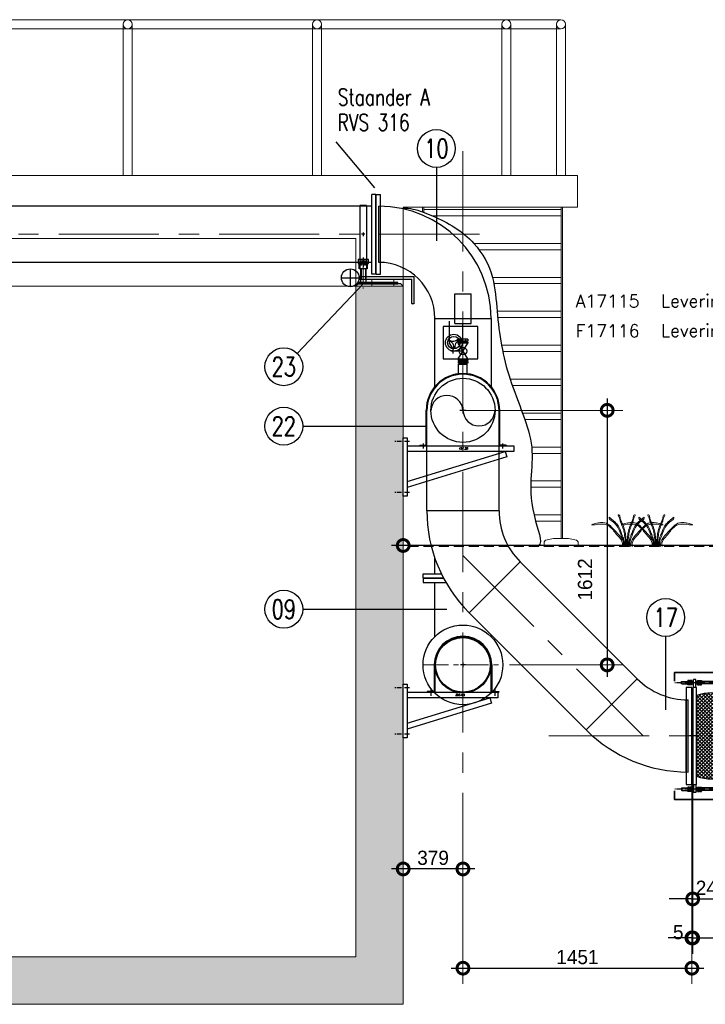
# Model space of a CAD drawing. Extents: x 1015120 to 1074570, y -977288 to -932471.
# Tile 21 of 26: x 1049862 to 1054206, y -945885 to -939648. Entities that reach past the tile are written whole.
import ezdxf
from ezdxf.enums import TextEntityAlignment as Align

# ---------------------------------------------------------------- set-up
doc = ezdxf.new("R2010")
doc.units = 0
for name, pattern in [('B0201', [50, 31.25, -6.25, 6.25, -6.25]), ('CENTER', [50.8, 31.75, -6.35, 6.35, -6.35]), ('HIDDEN', [9.525, 6.35, -3.175]), ('HIDDEN2', [4.7625, 3.175, -1.5875])]:
    doc.linetypes.add(name, pattern=pattern)
doc.layers.get('0').update_dxf_attribs({"linetype": 'CONTINUOUS'})
doc.layers.get('Defpoints').update_dxf_attribs({"linetype": 'CONTINUOUS'})
doc.layers.add('25', color=2, linetype='CONTINUOUS', lineweight=9)
doc.layers.add('ME-035', color=6, linetype='CONTINUOUS', lineweight=35)
for name, color, linetype in [('Beluchtingstank', 253, 'CONTINUOUS'), ('BOUWKUNDIG', 1, 'CONTINUOUS'), ('INSTALLATIE', 6, 'CONTINUOUS'), ('MAAT', 10, 'CONTINUOUS'), ('ONDERSTEUNINGEN 219', 7, 'CONTINUOUS'), ('TEKST', 4, 'CONTINUOUS')]:
    doc.layers.add(name, color=color, linetype=linetype)
doc.layers.add('MONTAGE', color=8, linetype='CONTINUOUS', plot=False)
doc.styles.add('MEM04', font='simplex.shx', dxfattribs={"width": 0.75})
doc.styles.get("Standard").update_dxf_attribs({"font": 'simplex.shx'})
doc.styles.add('TAUW-ISOCP', font='tcb_isocp.shx')
doc.dimstyles.new('tzu18-dot_^100', dxfattribs={"dimscale": 100, "dimtxt": 1.8, "dimasz": 3, "dimexe": 2, "dimexo": 0, "dimgap": 0.5, "dimtad": 1, "dimzin": 0, "dimdsep": 46, "dimtxsty": 'TAUW-ISOCP', "dimblk": 'DOTSMALL', "dimcen": 2, "dimdle": 1.5, "dimclre": 8, "dimazin": 0, "dimtp": 1, "dimtm": 1, "dimtfac": 1, "dimtix": 1, "dimtmove": 1, "dimatfit": 3, "dimldrblk": 'DOTSMALL', "dimfxl": 1, "dimtvp": 0.5, "dimtolj": 1, "dimtzin": 0, "dimlwd": -1, "dimlwe": 5, "dimarcsym": 0})

# ---------------------------------------------------------------- blocks, each defined once
blk = doc.blocks.new('LB350')
at = {"layer": 'INSTALLATIE'}
for p, q in [((0, -177.8), (0, 177.8)), ((355.2, -533), (710.8, -533))]:
    blk.add_line(p, q, dxfattribs=at)
for radius in [710.8, 355.2]:
    blk.add_arc((0, -533), radius, 0, 90, dxfattribs=at)
blk = doc.blocks.new('LF350 vooraanzicht')
at = {"layer": 'INSTALLATIE'}
for radius in [252.5, 177.8, 173]:
    blk.add_circle((0, 0), radius, dxfattribs=at)
blk = doc.blocks.new('LB450 half')
for p, q in [((-39.2, 646.6), (-362.5, 323.3)), ((-228.6, 0), (228.6, 0))]:
    blk.add_line(p, q)
for radius in [914.4, 457.2]:
    blk.add_arc((-685.8, 0), radius, 0, 45)
blk = doc.blocks.new('compensator dn 450')
at = {"layer": 'INSTALLATIE'}
h = blk.add_hatch(dxfattribs=at)
h.set_pattern_fill('ANSI37', color=256, scale=5, style=0)
h.set_pattern_definition([(45, (-93920.204, -30131.245), (-11.2253202, 11.2253202), []), (135, (-93920.204, -30131.245), (-11.2253202, -11.2253202), [])])
h.paths.add_polyline_path([(-30, 255.5, 0.17976), (-220, 255.5), (-220, -255.5, 0.17976), (-30, -255.5)])
for p, q in [((-220, 307.5), (-245, 307.5)), ((-245, 307.5), (-245, -307.5)), ((-220, -307.5), (-220, 307.5)), ((-30, 307.5), (-5, 307.5)), ((-30, -307.5), (-30, 307.5)), ((-5, 307.5), (-5, -307.5)), ((-245, -228.6), (-245, 228.6)), ((-5, -228.6), (-5, 228.6)), ((-245, -307.5), (-220, -307.5)), ((-5, -307.5), (-30, -307.5))]:
    blk.add_line(p, q)
at = {"layer": 'INSTALLATIE', "color": 8, "linetype": 'CENTER'}
for p, q in [((90.7, 337.4), (-357.7, 337.4)), ((90.7, -337.4), (-357.7, -337.4))]:
    blk.add_line(p, q, dxfattribs=at)
at = {"layer": 'INSTALLATIE'}
for p, q in [((-315.7, 344.3), (-313.7, 345.4)), ((-315.7, 330.5), (-315.7, 344.3)), ((-313.7, 329.4), (-315.7, 330.5)), ((-313.7, 345.4), (-276, 345.4)), ((-313.7, 329.4), (-276, 329.4)), ((-274.8, 351.3), (-276, 348.9)), ((-274.8, 323.6), (-276, 325.9)), ((-264.2, 351.3), (-263, 348.9)), ((-264.2, 323.6), (-263, 325.9)), ((-261.8, 351.3), (-263, 348.9)), ((-261.8, 323.6), (-263, 325.9)), ((-251.2, 351.3), (-250, 348.9)), ((-251.2, 323.6), (-250, 325.9)), ((-250, 345.4), (-240, 345.4)), ((-250, 329.4), (-240, 329.4)), ((-225, 357.5), (-240, 357.5)), ((-240, 307.5), (-240, 357.5)), ((-225, 307.5), (-225, 357.5)), ((-215, 345.4), (-225, 345.4)), ((-215, 329.4), (-225, 329.4)), ((-213.8, 351.3), (-215, 348.9)), ((-213.8, 323.6), (-215, 325.9)), ((-203.2, 351.3), (-202, 348.9)), ((-203.2, 323.6), (-202, 325.9)), ((-200.8, 351.3), (-202, 348.9)), ((-200.8, 323.6), (-202, 325.9)), ((-190.2, 351.3), (-189, 348.9)), ((-190.2, 323.6), (-189, 325.9)), ((-54, 345.4), (-189, 345.4)), ((-54, 329.4), (-189, 329.4)), ((-52.8, 351.3), (-54, 348.9)), ((-52.8, 323.6), (-54, 325.9)), ((-42.2, 351.3), (-41, 348.9)), ((-42.2, 323.6), (-41, 325.9)), ((-39.8, 351.3), (-41, 348.9)), ((-39.8, 323.6), (-41, 325.9)), ((-29.2, 351.3), (-28, 348.9)), ((-29.2, 323.6), (-28, 325.9)), ((-25, 357.5), (-10, 357.5)), ((-25, 307.5), (-25, 357.5)), ((-25, 322.4), (-25, 352.4)), ((-10, 307.5), (-10, 357.5)), ((-10, 322.4), (-10, 352.4)), ((-5.8, 351.3), (-7, 348.9)), ((-5.8, 323.6), (-7, 325.9)), ((4.8, 351.3), (6, 348.9)), ((4.8, 323.6), (6, 325.9)), ((7.2, 351.3), (6, 348.9)), ((7.2, 323.6), (6, 325.9)), ((17.8, 351.3), (19, 348.9)), ((17.8, 323.6), (19, 325.9)), ((63.7, 345.4), (19, 345.4)), ((63.7, 329.4), (19, 329.4)), ((65.7, 344.3), (63.7, 345.4)), ((63.7, 329.4), (65.7, 330.5)), ((65.7, 330.5), (65.7, 344.3)), ((-245, 258.6), (-250, 258.6)), ((-250, -258.6), (-250, 258.6)), ((-5, 258.6), (0, 258.6)), ((0, -258.6), (0, 258.6)), ((-245, -258.6), (-250, -258.6)), ((-240, -307.5), (-240, -357.5)), ((-225, -307.5), (-225, -357.5)), ((-25, -307.5), (-25, -357.5)), ((-10, -307.5), (-10, -357.5)), ((-5, -258.6), (0, -258.6)), ((-313.7, -329.4), (-315.7, -330.5)), ((-315.7, -330.5), (-315.7, -344.3)), ((-315.7, -344.3), (-313.7, -345.4)), ((-313.7, -329.4), (-276, -329.4)), ((-313.7, -345.4), (-276, -345.4)), ((-274.8, -323.6), (-276, -325.9)), ((-274.8, -351.3), (-276, -348.9)), ((-264.2, -323.6), (-263, -325.9)), ((-264.2, -351.3), (-263, -348.9)), ((-261.8, -323.6), (-263, -325.9)), ((-261.8, -351.3), (-263, -348.9)), ((-251.2, -323.6), (-250, -325.9)), ((-251.2, -351.3), (-250, -348.9)), ((-250, -329.4), (-240, -329.4)), ((-250, -345.4), (-240, -345.4)), ((-225, -357.5), (-240, -357.5)), ((-215, -329.4), (-225, -329.4)), ((-215, -345.4), (-225, -345.4)), ((-213.8, -323.6), (-215, -325.9)), ((-213.8, -351.3), (-215, -348.9)), ((-203.2, -323.6), (-202, -325.9)), ((-203.2, -351.3), (-202, -348.9)), ((-200.8, -323.6), (-202, -325.9)), ((-200.8, -351.3), (-202, -348.9)), ((-190.2, -323.6), (-189, -325.9)), ((-190.2, -351.3), (-189, -348.9)), ((-54, -329.4), (-189, -329.4)), ((-54, -345.4), (-189, -345.4)), ((-52.8, -323.6), (-54, -325.9)), ((-52.8, -351.3), (-54, -348.9)), ((-42.2, -323.6), (-41, -325.9)), ((-42.2, -351.3), (-41, -348.9)), ((-39.8, -323.6), (-41, -325.9)), ((-39.8, -351.3), (-41, -348.9)), ((-29.2, -323.6), (-28, -325.9)), ((-29.2, -351.3), (-28, -348.9)), ((-25, -322.4), (-25, -352.4)), ((-25, -357.5), (-10, -357.5)), ((-10, -322.4), (-10, -352.4)), ((-5.8, -323.6), (-7, -325.9)), ((-5.8, -351.3), (-7, -348.9)), ((4.8, -323.6), (6, -325.9)), ((4.8, -351.3), (6, -348.9)), ((7.2, -323.6), (6, -325.9)), ((7.2, -351.3), (6, -348.9)), ((17.8, -323.6), (19, -325.9)), ((17.8, -351.3), (19, -348.9)), ((63.7, -329.4), (19, -329.4)), ((63.7, -345.4), (19, -345.4)), ((63.7, -329.4), (65.7, -330.5)), ((65.7, -344.3), (63.7, -345.4)), ((65.7, -330.5), (65.7, -344.3))]:
    blk.add_line(p, q, dxfattribs=at)
at = {"layer": 'INSTALLATIE', "linetype": 'Continuous'}
for p, q in [((-276, 325.9), (-276, 348.9)), ((-264.2, 351.3), (-274.8, 351.3)), ((-264.2, 344.3), (-274.8, 344.3)), ((-264.2, 330.5), (-274.8, 330.5)), ((-264.2, 323.6), (-274.8, 323.6)), ((-263, 325.9), (-263, 348.9)), ((-263, 325.9), (-263, 348.9)), ((-251.2, 351.3), (-261.8, 351.3)), ((-251.2, 344.3), (-261.8, 344.3)), ((-251.2, 330.5), (-261.8, 330.5)), ((-251.2, 323.6), (-261.8, 323.6)), ((-250, 325.9), (-250, 348.9)), ((-215, 325.9), (-215, 348.9)), ((-213.8, 351.3), (-203.2, 351.3)), ((-213.8, 344.3), (-203.2, 344.3)), ((-213.8, 330.5), (-203.2, 330.5)), ((-213.8, 323.6), (-203.2, 323.6)), ((-202, 325.9), (-202, 348.9)), ((-202, 325.9), (-202, 348.9)), ((-200.8, 351.3), (-190.2, 351.3)), ((-200.8, 344.3), (-190.2, 344.3)), ((-200.8, 330.5), (-190.2, 330.5)), ((-200.8, 323.6), (-190.2, 323.6)), ((-189, 325.9), (-189, 348.9)), ((-54, 325.9), (-54, 348.9)), ((-42.2, 351.3), (-52.8, 351.3)), ((-42.2, 344.3), (-52.8, 344.3)), ((-42.2, 330.5), (-52.8, 330.5)), ((-42.2, 323.6), (-52.8, 323.6)), ((-41, 325.9), (-41, 348.9)), ((-29.2, 351.3), (-39.8, 351.3)), ((-29.2, 344.3), (-39.8, 344.3)), ((-29.2, 330.5), (-39.8, 330.5)), ((-29.2, 323.6), (-39.8, 323.6)), ((-28, 322.4), (-28, 352.4)), ((-28, 352.4), (-25, 352.4)), ((-28, 322.4), (-25, 322.4)), ((-7, 352.4), (-10, 352.4)), ((-7, 322.4), (-10, 322.4)), ((-7, 322.4), (-7, 352.4)), ((-5.8, 351.3), (4.8, 351.3)), ((-5.8, 344.3), (4.8, 344.3)), ((-5.8, 330.5), (4.8, 330.5)), ((-5.8, 323.6), (4.8, 323.6)), ((6, 325.9), (6, 348.9)), ((7.2, 351.3), (17.8, 351.3)), ((7.2, 344.3), (17.8, 344.3)), ((7.2, 330.5), (17.8, 330.5)), ((7.2, 323.6), (17.8, 323.6)), ((19, 325.9), (19, 348.9)), ((-276, -325.9), (-276, -348.9)), ((-264.2, -323.6), (-274.8, -323.6)), ((-264.2, -330.5), (-274.8, -330.5)), ((-264.2, -344.3), (-274.8, -344.3)), ((-264.2, -351.3), (-274.8, -351.3)), ((-263, -325.9), (-263, -348.9)), ((-263, -325.9), (-263, -348.9)), ((-251.2, -323.6), (-261.8, -323.6)), ((-251.2, -330.5), (-261.8, -330.5)), ((-251.2, -344.3), (-261.8, -344.3)), ((-251.2, -351.3), (-261.8, -351.3)), ((-250, -325.9), (-250, -348.9)), ((-215, -325.9), (-215, -348.9)), ((-213.8, -323.6), (-203.2, -323.6)), ((-213.8, -330.5), (-203.2, -330.5)), ((-213.8, -344.3), (-203.2, -344.3)), ((-213.8, -351.3), (-203.2, -351.3)), ((-202, -325.9), (-202, -348.9)), ((-202, -325.9), (-202, -348.9)), ((-200.8, -323.6), (-190.2, -323.6)), ((-200.8, -330.5), (-190.2, -330.5)), ((-200.8, -344.3), (-190.2, -344.3)), ((-200.8, -351.3), (-190.2, -351.3)), ((-189, -325.9), (-189, -348.9)), ((-54, -325.9), (-54, -348.9)), ((-42.2, -323.6), (-52.8, -323.6)), ((-42.2, -330.5), (-52.8, -330.5)), ((-42.2, -344.3), (-52.8, -344.3)), ((-42.2, -351.3), (-52.8, -351.3)), ((-41, -325.9), (-41, -348.9)), ((-29.2, -323.6), (-39.8, -323.6)), ((-29.2, -330.5), (-39.8, -330.5)), ((-29.2, -344.3), (-39.8, -344.3)), ((-29.2, -351.3), (-39.8, -351.3)), ((-28, -322.4), (-28, -352.4)), ((-28, -322.4), (-25, -322.4)), ((-28, -352.4), (-25, -352.4)), ((-7, -322.4), (-10, -322.4)), ((-7, -352.4), (-10, -352.4)), ((-7, -322.4), (-7, -352.4)), ((-5.8, -323.6), (4.8, -323.6)), ((-5.8, -330.5), (4.8, -330.5)), ((-5.8, -344.3), (4.8, -344.3)), ((-5.8, -351.3), (4.8, -351.3)), ((6, -325.9), (6, -348.9)), ((7.2, -323.6), (17.8, -323.6)), ((7.2, -330.5), (17.8, -330.5)), ((7.2, -344.3), (17.8, -344.3)), ((7.2, -351.3), (17.8, -351.3)), ((19, -325.9), (19, -348.9))]:
    blk.add_line(p, q, dxfattribs=at)
at = {"layer": 'INSTALLATIE'}
for centre, radius, start, end in [((-255.2, 337.4), 20.8, 160.52878, 199.47122), ((-268.9, 347.8), 6.88, 149.7679, 210.2321), ((-268.9, 327), 6.88, 149.7679, 210.2321), ((-270.1, 347.8), 6.88, 329.7679, 30.2321), ((-283.8, 337.4), 20.8, 340.52878, 19.47122), ((-270.1, 327), 6.88, 329.7679, 30.2321), ((-242.2, 337.4), 20.8, 160.52878, 199.47122), ((-255.9, 347.8), 6.88, 149.7679, 210.2321), ((-255.9, 327), 6.88, 149.7679, 210.2321), ((-257.1, 347.8), 6.88, 329.7679, 30.2321), ((-270.8, 337.4), 20.8, 340.52878, 19.47122), ((-257.1, 327), 6.88, 329.7679, 30.2321), ((-194.2, 337.4), 20.8, 160.52878, 199.47122), ((-207.9, 347.8), 6.88, 149.7679, 210.2321), ((-207.9, 327), 6.88, 149.7679, 210.2321), ((-209.1, 347.8), 6.88, 329.7679, 30.2321), ((-222.8, 337.4), 20.8, 340.52878, 19.47122), ((-209.1, 327), 6.88, 329.7679, 30.2321), ((-181.2, 337.4), 20.8, 160.52878, 199.47122), ((-194.9, 347.8), 6.88, 149.7679, 210.2321), ((-194.9, 327), 6.88, 149.7679, 210.2321), ((-196.1, 347.8), 6.88, 329.7679, 30.2321), ((-209.8, 337.4), 20.8, 340.52878, 19.47122), ((-196.1, 327), 6.88, 329.7679, 30.2321), ((-33.2, 337.4), 20.8, 160.52878, 199.47122), ((-46.9, 347.8), 6.88, 149.7679, 210.2321), ((-46.9, 327), 6.88, 149.7679, 210.2321), ((-48.1, 347.8), 6.88, 329.7679, 30.2321), ((-61.8, 337.4), 20.8, 340.52878, 19.47122), ((-48.1, 327), 6.88, 329.7679, 30.2321), ((-20.2, 337.4), 20.8, 160.52878, 199.47122), ((-33.9, 347.8), 6.88, 149.7679, 210.2321), ((-33.9, 327), 6.88, 149.7679, 210.2321), ((-35.1, 347.8), 6.88, 329.7679, 30.2321), ((-48.8, 337.4), 20.8, 340.52878, 19.47122), ((-35.1, 327), 6.88, 329.7679, 30.2321), ((13.8, 337.4), 20.8, 160.52878, 199.47122), ((0.1, 347.8), 6.88, 149.7679, 210.2321), ((0.1, 327), 6.88, 149.7679, 210.2321), ((-1.1, 347.8), 6.88, 329.7679, 30.2321), ((-14.8, 337.4), 20.8, 340.52878, 19.47122), ((-1.1, 327), 6.88, 329.7679, 30.2321), ((26.8, 337.4), 20.8, 160.52878, 199.47122), ((13.1, 347.8), 6.88, 149.7679, 210.2321), ((13.1, 327), 6.88, 149.7679, 210.2321), ((11.9, 347.8), 6.88, 329.7679, 30.2321), ((-1.8, 337.4), 20.8, 340.52878, 19.47122), ((11.9, 327), 6.88, 329.7679, 30.2321), ((-125, -0.2), 272.8, 69.6187, 110.3813), ((-125, 0.2), 272.8, 249.6187, 290.3813), ((-255.2, -337.4), 20.8, 160.52878, 199.47122), ((-268.9, -327), 6.88, 149.7679, 210.2321), ((-268.9, -347.8), 6.88, 149.7679, 210.2321), ((-270.1, -327), 6.88, 329.7679, 30.2321), ((-283.8, -337.4), 20.8, 340.52878, 19.47122), ((-270.1, -347.8), 6.88, 329.7679, 30.2321), ((-242.2, -337.4), 20.8, 160.52878, 199.47122), ((-255.9, -327), 6.88, 149.7679, 210.2321), ((-255.9, -347.8), 6.88, 149.7679, 210.2321), ((-257.1, -327), 6.88, 329.7679, 30.2321), ((-270.8, -337.4), 20.8, 340.52878, 19.47122), ((-257.1, -347.8), 6.88, 329.7679, 30.2321), ((-194.2, -337.4), 20.8, 160.52878, 199.47122), ((-207.9, -327), 6.88, 149.7679, 210.2321), ((-207.9, -347.8), 6.88, 149.7679, 210.2321), ((-209.1, -327), 6.88, 329.7679, 30.2321), ((-222.8, -337.4), 20.8, 340.52878, 19.47122), ((-209.1, -347.8), 6.88, 329.7679, 30.2321), ((-181.2, -337.4), 20.8, 160.52878, 199.47122), ((-194.9, -327), 6.88, 149.7679, 210.2321), ((-194.9, -347.8), 6.88, 149.7679, 210.2321), ((-196.1, -327), 6.88, 329.7679, 30.2321), ((-209.8, -337.4), 20.8, 340.52878, 19.47122), ((-196.1, -347.8), 6.88, 329.7679, 30.2321), ((-33.2, -337.4), 20.8, 160.52878, 199.47122), ((-46.9, -327), 6.88, 149.7679, 210.2321), ((-46.9, -347.8), 6.88, 149.7679, 210.2321), ((-48.1, -327), 6.88, 329.7679, 30.2321), ((-61.8, -337.4), 20.8, 340.52878, 19.47122), ((-48.1, -347.8), 6.88, 329.7679, 30.2321), ((-20.2, -337.4), 20.8, 160.52878, 199.47122), ((-33.9, -327), 6.88, 149.7679, 210.2321), ((-33.9, -347.8), 6.88, 149.7679, 210.2321), ((-35.1, -327), 6.88, 329.7679, 30.2321), ((-48.8, -337.4), 20.8, 340.52878, 19.47122), ((-35.1, -347.8), 6.88, 329.7679, 30.2321), ((13.8, -337.4), 20.8, 160.52878, 199.47122), ((0.1, -327), 6.88, 149.7679, 210.2321), ((0.1, -347.8), 6.88, 149.7679, 210.2321), ((-1.1, -327), 6.88, 329.7679, 30.2321), ((-14.8, -337.4), 20.8, 340.52878, 19.47122), ((-1.1, -347.8), 6.88, 329.7679, 30.2321), ((26.8, -337.4), 20.8, 160.52878, 199.47122), ((13.1, -327), 6.88, 149.7679, 210.2321), ((13.1, -347.8), 6.88, 149.7679, 210.2321), ((11.9, -327), 6.88, 329.7679, 30.2321), ((-1.8, -337.4), 20.8, 340.52878, 19.47122), ((11.9, -347.8), 6.88, 329.7679, 30.2321)]:
    blk.add_arc(centre, radius, start, end, dxfattribs=at)
at = {"layer": 'ME-035', "flags": 128}
for points in [[(110.3, 347.6), (110.3, 401.7), (-360.3, 401.7), (-360.3, 347.4)], [(110.3, -347.6), (110.3, -401.7), (-360.3, -401.7), (-360.3, -347.4)]]:
    blk.add_lwpolyline(points, dxfattribs=at)
at = {"layer": 'TEKST'}
for p, q in [((-205, 0), (-235, 0)), ((-45, 0), (-15, 0))]:
    blk.add_line(p, q, dxfattribs=at)
blk = doc.blocks.new('LF450')
for p, q in [((0, 307.5), (36, 307.5)), ((0, -307.5), (0, 307.5)), ((36, 307.5), (36, -307.5)), ((36, -228.6), (36, 228.6)), ((36, -307.5), (0, -307.5))]:
    blk.add_line(p, q)
at = {"layer": 'TEKST'}
blk.add_line((-15, 0), (15, 0), dxfattribs=at)
blk = doc.blocks.new('A$C717876D3')
at = {"layer": 'INSTALLATIE'}
for p, q in [((81.7, 0), (81.7, 76)), ((96.8, 61), (131.8, 86)), ((131.8, 86), (271.7, 86)), ((0, 24.1), (6, 24.1)), ((16, 31.2), (6, 31.2)), ((6, -31.2), (6, 31.2)), ((16, 15.6), (6, 15.6)), ((16, 31.2), (16, -31.2)), ((22, 24.1), (16, 24.1)), ((22, -31.2), (22, 31.2)), ((32, 31.2), (22, 31.2)), ((32, 15.6), (22, 15.6)), ((32, -31.2), (131.5, 31.2)), ((32, 31.2), (131.5, -31.2)), ((32, 31.2), (32, -31.2)), ((66.8, 61), (96.8, 61)), ((131.5, -31.2), (131.5, 31.2)), ((141.5, 31.2), (131.5, 31.2)), ((141.5, 15.6), (131.5, 15.6)), ((141.5, 31.2), (141.5, -31.2)), ((0, -24.1), (6, -24.1)), ((16, -15.6), (6, -15.6)), ((16, -31.2), (6, -31.2)), ((22, -24.1), (16, -24.1)), ((32, -15.6), (22, -15.6)), ((32, -31.2), (22, -31.2)), ((141.5, -15.6), (131.5, -15.6)), ((141.5, -31.2), (131.5, -31.2))]:
    blk.add_line(p, q, dxfattribs=at)
blk.add_circle((81.7, 0), 24.2, dxfattribs=at)
blk = doc.blocks.new('halfen 457.20')
for p, q in [((-378.6, -174.1), (-353.6, -174.1)), ((-378.6, -544.1), (-378.6, -174.1)), ((-353.6, -174.1), (-353.6, -544.1)), ((-353.6, -224.1), (321.4, -224.1)), ((321.4, -224.1), (321.4, -260.1)), ((-353.6, -450), (267.6, -260.1)), ((321.4, -260.1), (-353.6, -260.1)), ((278.2, -294.5), (-353.6, -487.7)), ((267.6, -260.1), (278.2, -294.5)), ((-353.6, -544.1), (-378.6, -544.1))]:
    blk.add_line(p, q)
at = {"color": 1, "linetype": 'B0201'}
for p, q in [((-338.6, -197.1), (-438.6, -197.1)), ((-338.6, -521.1), (-438.6, -521.1))]:
    blk.add_line(p, q, dxfattribs=at)
at = {"layer": 'INSTALLATIE'}
for p, q in [((-233.1, -216.9), (-233.1, 0)), ((-228.6, -216.9), (-228.6, 0)), ((19.2, 0), (-19.2, 0)), ((0, 19.2), (0, -19.2)), ((228.6, -216.9), (228.6, 0)), ((233.1, -216.9), (233.1, 0)), ((-273.6, -219.6), (-235.8, -219.6)), ((-273.6, -219.6), (-273.6, -224.1)), ((-273.6, -224.1), (-235.8, -224.1)), ((273.6, -219.6), (235.8, -219.6)), ((273.6, -224.1), (235.8, -224.1)), ((273.6, -219.6), (273.6, -224.1))]:
    blk.add_line(p, q, dxfattribs=at)
at = {"layer": 'INSTALLATIE', "color": 8, "linetype": 'CENTER'}
for p, q in [((-251.1, -209.7), (-251.1, -245.7)), ((251.1, -209.7), (251.1, -245.7))]:
    blk.add_line(p, q, dxfattribs=at)
at = {"layer": 'INSTALLATIE'}
for centre, radius, start, end in [((0, 0), 233.1, 0, 180), ((0, 0), 228.6, 0, 180), ((-235.8, -216.9), 2.7, 270, 0), ((-235.8, -216.9), 7.2, 270, 0), ((235.8, -216.9), 7.2, 180, 270), ((235.8, -216.9), 2.7, 180, 270)]:
    blk.add_arc(centre, radius, start, end, dxfattribs=at)
at = {"layer": 'INSTALLATIE', "insert": (-26.6, -234.8), "char_height": 12.5, "width": 96.102, "attachment_point": 1}
blk.add_mtext('457.20', dxfattribs=at)
blk = doc.blocks.new('halfen 355.60 boven tank')
for p, q in [((-378.6, -462.5), (-378.6, -122.5)), ((-378.6, -122.5), (-353.6, -122.5)), ((-353.6, -122.5), (-353.6, -462.5)), ((-353.6, -172.5), (221.4, -172.5)), ((221.4, -172.5), (221.4, -208.5)), ((221.4, -208.5), (-353.6, -208.5)), ((-353.6, -368.4), (169.5, -208.5)), ((180, -242.9), (-353.6, -406.1)), ((169.5, -208.5), (180, -242.9)), ((-353.6, -462.5), (-378.6, -462.5))]:
    blk.add_line(p, q)
at = {"color": 1, "linetype": 'B0201'}
for p, q in [((-338.6, -145.5), (-438.6, -145.5)), ((-338.6, -439.5), (-438.6, -439.5))]:
    blk.add_line(p, q, dxfattribs=at)
at = {"layer": 'INSTALLATIE'}
for p, q in [((-182.5, 0), (-182.5, -167.5)), ((-177.5, 0), (-177.5, -172.5)), ((15.3, 0), (-15.3, 0)), ((0, 15.3), (0, -15.3)), ((177.5, 0), (177.5, -172.5)), ((182.5, 0), (182.5, -167.5)), ((-227.5, -167.5), (-227.5, -172.5)), ((-182.5, -167.5), (-227.5, -167.5)), ((-177.5, -172.5), (-227.5, -172.5)), ((177.5, -172.5), (227.5, -172.5)), ((182.5, -167.5), (227.5, -167.5)), ((227.5, -167.5), (227.5, -172.5))]:
    blk.add_line(p, q, dxfattribs=at)
at = {"layer": 'INSTALLATIE', "color": 8}
for p, q in [((-202.5, -156.5), (-202.5, -196.5)), ((202.5, -156.5), (202.5, -196.5))]:
    blk.add_line(p, q, dxfattribs=at)
at = {"layer": 'INSTALLATIE'}
for radius in [182.5, 177.5]:
    blk.add_arc((0, 0), radius, 0, 180, dxfattribs=at)
at = {"layer": 'INSTALLATIE', "insert": (-48, -184.1), "char_height": 12.5, "width": 96.102, "attachment_point": 1}
blk.add_mtext('355.60', dxfattribs=at)
blk = doc.blocks.new('halfen 355.60 staander zijaanzicht')
at = {"layer": 'BOUWKUNDIG'}
for p, q in [((-31.6, -314), (-46.6, -327.8)), ((238.4, -314), (-31.6, -314)), ((238.4, -314), (253.4, -327.8))]:
    blk.add_line(p, q, dxfattribs=at)
at = {"layer": 'INSTALLATIE'}
for p, q in [((21.9, 182.7), (-21.9, 182.7)), ((-21.9, 182.7), (-21.9, -173.9)), ((21.9, 182.7), (21.9, -173.9)), ((11.1, 0), (-11.1, 0)), ((0, 11.1), (0, -11.1)), ((-21.9, -168.6), (21.9, -168.6)), ((-21.9, -173.9), (21.9, -173.9)), ((0, -146.7), (0, -207.3))]:
    blk.add_line(p, q, dxfattribs=at)
blk.add_lwpolyline([(-32.9, -185.3), (32.9, -185.3), (32.9, -159), (-32.9, -159)], close=True, dxfattribs=at)
blk = doc.blocks.new('LF350')
for p, q in [((0, -252.5), (0, 252.5)), ((0, 252.5), (26, 252.5)), ((26, -252.5), (26, 252.5)), ((26, -177.8), (26, 177.8)), ((0, -252.5), (26, -252.5))]:
    blk.add_line(p, q)
blk = doc.blocks.new('_DotSmall')
at = {"color": 0, "linetype": 'ByBlock', "const_width": 0.5}
blk.add_lwpolyline([(-0.0625, 0, 1), (0.0625, 0, 1)], format="xyb", close=True, dxfattribs=at)
blk = doc.blocks.new('*D45')
at = {"layer": 'Defpoints', "color": 0}
for p in [(1052670.1, -942122.9), (1052964.9, -943735.3), (1053583.9, -943735.3)]:
    blk.add_point(p, dxfattribs=at)
at = {"layer": 'MAAT', "color": 0}
blk.add_line((1053583.9, -942047.9), (1053583.9, -943810.3), dxfattribs=at)
at = {"layer": 'MAAT', "color": 8, "lineweight": 5}
for p, q in [((1052670.1, -942122.9), (1053683.9, -942122.9)), ((1052964.9, -943735.3), (1053683.9, -943735.3))]:
    blk.add_line(p, q, dxfattribs=at)
at = {"layer": 'MAAT', "color": 0, "xscale": 150, "yscale": 150, "zscale": 150}
for p, rotation in [((1053583.9, -942122.9), 90), ((1053583.9, -943735.3), 270)]:
    blk.add_blockref('_DotSmall', p, dxfattribs=dict(at, rotation=rotation))
at = {"layer": 'MAAT', "color": 0, "insert": (1053443.9, -943194.1), "char_height": 90, "attachment_point": 5, "rotation": 90, "style": 'TAUW-ISOCP'}
blk.add_mtext('\\A1;1612', dxfattribs=at)
blk = doc.blocks.new('*D55')
at = {"layer": 'Defpoints', "color": 0}
for p in [(1054120.7, -944492.8), (1052670.1, -945115.8), (1054120.7, -945656.5)]:
    blk.add_point(p, dxfattribs=at)
at = {"layer": 'MAAT', "color": 8, "lineweight": 5}
for p, q in [((1054120.7, -944492.8), (1054120.7, -945756.5)), ((1052670.1, -945115.8), (1052670.1, -945756.5))]:
    blk.add_line(p, q, dxfattribs=at)
at = {"layer": 'MAAT', "color": 0}
blk.add_line((1052595.1, -945656.5), (1054195.7, -945656.5), dxfattribs=at)
at = {"layer": 'MAAT', "color": 0, "xscale": 150, "yscale": 150, "zscale": 150, "rotation": 180}
blk.add_blockref('_DotSmall', (1052670.1, -945656.5), dxfattribs=at)
at = {"layer": 'MAAT', "color": 0, "xscale": 150, "yscale": 150, "zscale": 150}
blk.add_blockref('_DotSmall', (1054120.7, -945656.5), dxfattribs=at)
at = {"layer": 'MAAT', "color": 7, "insert": (1053395.4, -945586.5), "char_height": 90, "attachment_point": 5, "style": 'TAUW-ISOCP'}
blk.add_mtext('\\A1;1451', dxfattribs=at)
blk = doc.blocks.new('*D51')
at = {"layer": 'Defpoints', "color": 0}
for p in [(1054120.7, -944492.8), (1054125.7, -944492.8), (1054120.7, -945464.8)]:
    blk.add_point(p, dxfattribs=at)
at = {"layer": 'MAAT', "color": 8, "lineweight": 5}
for p, q in [((1054120.7, -944492.8), (1054120.7, -945564.8)), ((1054125.7, -944492.8), (1054125.7, -945564.8))]:
    blk.add_line(p, q, dxfattribs=at)
at = {"layer": 'MAAT', "color": 0}
for p, q in [((1054120.7, -945464.8), (1053970.7, -945464.8)), ((1054125.7, -945464.8), (1054120.7, -945464.8)), ((1054125.7, -945464.8), (1054275.7, -945464.8))]:
    blk.add_line(p, q, dxfattribs=at)
at = {"layer": 'MAAT', "color": 0, "xscale": 150, "yscale": 150, "zscale": 150}
blk.add_blockref('_DotSmall', (1054120.7, -945464.8), dxfattribs=at)
at = {"layer": 'MAAT', "color": 0, "xscale": 150, "yscale": 150, "zscale": 150, "rotation": 180}
blk.add_blockref('_DotSmall', (1054125.7, -945464.8), dxfattribs=at)
at = {"layer": 'MAAT', "color": 7, "insert": (1054034.1, -945428.5), "char_height": 90, "attachment_point": 5, "style": 'TAUW-ISOCP'}
blk.add_mtext('\\A1;5', dxfattribs=at)
blk = doc.blocks.new('*D53')
at = {"layer": 'Defpoints', "color": 0}
for p in [(1054125.7, -944492.8), (1054365.7, -944492.8), (1054365.7, -945217.8)]:
    blk.add_point(p, dxfattribs=at)
at = {"layer": 'MAAT', "color": 8, "lineweight": 5}
for p, q in [((1054125.7, -944492.8), (1054125.7, -945317.8)), ((1054365.7, -944492.8), (1054365.7, -945317.8))]:
    blk.add_line(p, q, dxfattribs=at)
at = {"layer": 'MAAT', "color": 0}
for p, q in [((1054125.7, -945217.8), (1053975.7, -945217.8)), ((1054125.7, -945217.8), (1054365.7, -945217.8)), ((1054365.7, -945217.8), (1054515.7, -945217.8))]:
    blk.add_line(p, q, dxfattribs=at)
at = {"layer": 'MAAT', "color": 0, "xscale": 150, "yscale": 150, "zscale": 150}
blk.add_blockref('_DotSmall', (1054125.7, -945217.8), dxfattribs=at)
at = {"layer": 'MAAT', "color": 0, "xscale": 150, "yscale": 150, "zscale": 150, "rotation": 180}
blk.add_blockref('_DotSmall', (1054365.7, -945217.8), dxfattribs=at)
at = {"layer": 'MAAT', "color": 7, "insert": (1054245.7, -945147.8), "char_height": 90, "attachment_point": 5, "style": 'TAUW-ISOCP'}
blk.add_mtext('\\A1;240', dxfattribs=at)
blk = doc.blocks.new('*D54')
at = {"layer": 'Defpoints', "color": 0}
for p in [(1052291.5, -942978.8), (1052291.5, -943152.5), (1070261.5, -943877.8)]:
    blk.add_point(p, dxfattribs=at)
at = {"layer": 'MAAT', "color": 8, "lineweight": 5}
for p, q in [((1052291.5, -943152.5), (1052291.5, -942878.8)), ((1070261.5, -943877.8), (1070261.5, -942878.8))]:
    blk.add_line(p, q, dxfattribs=at)
at = {"layer": 'MAAT', "color": 0}
blk.add_line((1070336.5, -942978.8), (1052216.5, -942978.8), dxfattribs=at)
at = {"layer": 'MAAT', "color": 0, "xscale": 150, "yscale": 150, "zscale": 150, "rotation": 180}
blk.add_blockref('_DotSmall', (1052291.5, -942978.8), dxfattribs=at)
at = {"layer": 'MAAT', "color": 0, "xscale": 150, "yscale": 150, "zscale": 150}
blk.add_blockref('_DotSmall', (1070261.5, -942978.8), dxfattribs=at)
at = {"layer": 'MAAT', "color": 7, "insert": (1061276.5, -942908.8), "char_height": 90, "attachment_point": 5, "style": 'TAUW-ISOCP'}
blk.add_mtext('\\A1;17970', dxfattribs=at)
blk = doc.blocks.new('*D56')
at = {"layer": 'Defpoints', "color": 0}
for p in [(1052291.5, -944638.7), (1052291.5, -945027.8), (1052670.1, -945180.2)]:
    blk.add_point(p, dxfattribs=at)
at = {"layer": 'MAAT', "color": 8, "lineweight": 5}
for p, q in [((1052291.5, -944638.7), (1052291.5, -945127.8)), ((1052670.1, -945180.2), (1052670.1, -944927.8))]:
    blk.add_line(p, q, dxfattribs=at)
at = {"layer": 'MAAT', "color": 0}
blk.add_line((1052745.1, -945027.8), (1052216.5, -945027.8), dxfattribs=at)
at = {"layer": 'MAAT', "color": 0, "xscale": 150, "yscale": 150, "zscale": 150, "rotation": 180}
blk.add_blockref('_DotSmall', (1052291.5, -945027.8), dxfattribs=at)
at = {"layer": 'MAAT', "color": 0, "xscale": 150, "yscale": 150, "zscale": 150}
blk.add_blockref('_DotSmall', (1052670.1, -945027.8), dxfattribs=at)
at = {"layer": 'MAAT', "color": 7, "insert": (1052480.8, -944957.8), "char_height": 90, "attachment_point": 5, "style": 'TAUW-ISOCP'}
blk.add_mtext('\\A1;379', dxfattribs=at)
blk = doc.blocks.new('Beugel ZA')
at = {"layer": 'INSTALLATIE', "color": 8, "linetype": 'CENTER', "lineweight": 5, "ltscale": 5}
for p, q in [((0, 38.3), (0, -158.7)), ((55, -104.1), (55, -138.9)), ((195, -104.1), (195, -138.9))]:
    blk.add_line(p, q, dxfattribs=at)
at = {"layer": 'INSTALLATIE'}
for p, q in [((-16.7, -34), (-16.7, -120)), ((16.7, -34), (16.7, -120)), ((220, -120), (-30, -120)), ((-30, -120), (-30, -128)), ((220, -128), (220, -120)), ((-30, -128), (220, -128))]:
    blk.add_line(p, q, dxfattribs=at)
blk.add_lwpolyline([(19.7, -4.6), (13.1, -11.1, -0.668179), (11, -10.2), (11, 0), (26.2, 0), (26.2, -34), (0, -34), (-26.2, -34), (-26.2, 0), (-11, 0), (-11, -10.2, -0.668179), (-13.1, -11.1), (-19.7, -4.6, 0.668179), (-22.2, -5.6), (-22.2, -30.5), (22.2, -30.5), (22.2, -5.6, 0.668179)], format="xyb", close=True, dxfattribs=at)
at = {"layer": 'ONDERSTEUNINGEN 219', "color": 1, "linetype": 'HIDDEN', "ltscale": 10}
for p, q in [((-13.9, -34), (-13.9, -120)), ((13.9, -34), (13.9, -120)), ((46.5, -120), (46.5, -128)), ((63.5, -120), (63.5, -128)), ((186.5, -120), (186.5, -128)), ((203.5, -120), (203.5, -128))]:
    blk.add_line(p, q, dxfattribs=at)
blk = doc.blocks.new('Gras')
at = {"layer": 'Beluchtingstank', "lineweight": 5}
for points, start_tangent, end_tangent in [([(-10.9, 0), (-14.2, 60), (-20.7, 99.3), (-31.6, 132), (-42.5, 160.3), (-52.4, 188.7), (-55.6, 199.6), (-52.4, 199.6), (-43.6, 184.3), (-38.2, 162.5), (-26.2, 137.4), (-14.2, 98.2), (-7.6, 64.4), (-5.5, 21.8), (-4.4, 0)], (0.025984, 0.999662), (-0.006496, -0.999979)), ([(6.5, 0), (9.8, 60), (16.4, 99.3), (27.3, 132), (38.2, 160.3), (48, 188.7), (51.3, 199.6), (48, 199.6), (39.3, 184.3), (33.8, 162.5), (21.8, 137.4), (9.8, 98.2), (3.3, 64.4), (1.1, 21.8), (0, 0)], (-0.025984, 0.999662), (0.006496, -0.999979)), ([(-27.7, 0), (-32.7, 33.8), (-56.7, 68.7), (-106.9, 123.2), (-192, 150), (-232.4, 136.3), (-228, 136.3), (-195.3, 140.7), (-159.3, 141.8), (-130.9, 134.1), (-97.1, 104.7), (-74.2, 75.3), (-45.8, 42.6), (-38.2, 0)], (-0.03419, 0.999415), (-0.257477, -0.966284)), ([(-22.9, 0), (-22.9, 22.9), (-39.3, 77.4), (-56.7, 118.9), (-98.2, 163.6), (-112.4, 178.9), (-112.4, 185.4), (-106.9, 181), (-91.6, 168), (-75.3, 153.8), (-55.6, 132), (-34.9, 82.9), (-22.9, 52.4), (-17.5, 22.9), (-16.4, 6.6), (-17.5, 0)], (-0.015393, 0.999882), (0.015633, -0.999878)), ([(18.5, 0), (18.5, 22.9), (34.9, 77.4), (52.4, 118.9), (93.8, 163.6), (108, 178.9), (108, 185.4), (102.6, 181), (87.3, 168), (70.9, 153.8), (51.3, 132), (30.5, 82.9), (18.5, 52.4), (13.1, 22.9), (12, 6.6), (13.1, 0)], (0.015393, 0.999882), (-0.015633, -0.999878)), ([(14.6, 0), (19.6, 33.8), (43.6, 68.7), (93.8, 123.2), (178.9, 150), (219.3, 136.3), (214.9, 136.3), (182.2, 140.7), (146.2, 141.8), (117.8, 134.1), (84, 104.7), (61.1, 75.3), (32.7, 42.6), (25.1, 0)], (0.03419, 0.999415), (0.257477, -0.966284))]:
    blk.add_spline(points, degree=3, dxfattribs=dict(at, start_tangent=start_tangent, end_tangent=end_tangent))

msp = doc.modelspace()

# ---------------------------------------------------------------- hatches: boundary and pattern name
at = {"layer": 'Beluchtingstank', "lineweight": 9}
h = msp.add_hatch(dxfattribs=at)
h.set_pattern_fill('AR-CONC', color=256, angle=90, style=0)
h.set_pattern_definition([(140, (1090678.94, -1056692.21), (15.93909, 182.18467), [19.05, -209.55]), (85, (1090678.94, -1056692.21), (-191.05664, -35.24283), [15.24, -167.64]), (190.451, (1090680.27, -1056677.03), (-175.11669, 146.9425), [16.19, -178.09]), (136.1842, (1090628.14, -1056692.2), (42.04233, 271.07904), [28.575, -314.325]), (186.6356, (1090631.64, -1056669.62), (-247.42556, 237.40423), [24.285, -267.135]), (81.184, (1090628.14, -1056692.2), (-247.4251, 237.4046), [22.86, -251.46]), (111, (1090640.84, -1056666.81), (102.26552, 151.61488), [19.05, -209.55]), (56, (1090640.84, -1056666.81), (-184.18797, 61.80203), [15.24, -167.64]), (161.4514, (1090649.36, -1056654.18), (-81.92286, 213.4165), [16.19, -178.09]), (127.5, (1090678.94, -1056692.21), (-84.55504, 3.088603), [0, -165.608, 0, -170.18, 0, -168.275]), (97.5, (1090678.94, -1056692.21), (-100.180575, 66.81966), [0, -97.028, 0, -161.798, 0, -64.135]), (57.5, (1090678.94, -1056748.85), (5.728744, 135.590595), [0, -63.5, 0, -198.12, 0, -262.89]), (47.5, (1090678.94, -1056774.25), (-25.42649, 148.12918), [0, -82.55, 0, -131.572, 0, -186.69])])
h.paths.add_polyline_path([(1025541.9, -941335.3), (1025541.9, -945885.3), (1052291.5, -945885.3), (1052291.5, -941335.3), (1051991.5, -941335.3), (1051991.5, -945585.3), (1025841.9, -945585.3), (1025841.9, -941335.3)])

# ---------------------------------------------------------------- linework, layer by layer
msp.add_line((1052492.3, -943212.3), (1052561.9, -943212.3))
for p, q in [((1045745.6, -939648.2), (1053291.3, -939648.2)), ((1045745.6, -939705.9), (1053291.3, -939705.9)), ((1053395.4, -940635.3), (1045641.5, -940635.3)), ((1053395.4, -940835.3), (1053395.4, -940635.3)), ((1053395.4, -940835.3), (1052291.5, -940835.3)), ((1052291.5, -941335.3), (1052291.5, -940835.3)), ((1052413.3, -940835.3), (1052413.3, -940865.2)), ((1052423.3, -940835.3), (1052423.3, -940868.8)), ((1053291.7, -940835.3), (1053291.7, -942935.3)), ((1053301.7, -940835.3), (1053301.7, -942935.3)), ((1051991.5, -941035.3), (1045641.4, -941035.3)), ((1051991.5, -941335.3), (1051991.5, -941035.3)), ((1051991.5, -941335.3), (1051991.5, -945585.3)), ((1052291.5, -941335.3), (1052291.5, -945885.3)), ((1053194.1, -942945.3), (1053184.1, -942955.3)), ((1053184.1, -942955.3), (1053184.1, -942985.3)), ((1053244.1, -942935.3), (1053194.1, -942945.3)), ((1053339.3, -942935.3), (1053244.1, -942935.3)), ((1053339.3, -942935.3), (1053389.3, -942945.3)), ((1053389.3, -942945.3), (1053399.3, -942955.3)), ((1053399.3, -942955.3), (1053399.3, -942985.3))]:
    msp.add_line(p, q, dxfattribs=at)
at = {"layer": 'Beluchtingstank', "lineweight": 9, "ltscale": 0.01}
for p, q in [((1050516.8, -939677.1), (1050516.8, -940635.3)), ((1050574.4, -939677.1), (1050574.4, -940635.3)), ((1051716.8, -939677.1), (1051716.8, -940635.3)), ((1051774.4, -939677.1), (1051774.4, -940635.3)), ((1052916.8, -939677.1), (1052916.8, -940635.3)), ((1052974.4, -939677.1), (1052974.4, -940635.3)), ((1053262.5, -939677.1), (1053262.5, -940635.3)), ((1053320.1, -939677.1), (1053320.1, -940635.3)), ((1045641.5, -941335.3), (1052291.5, -941335.3))]:
    msp.add_line(p, q, dxfattribs=at)
at = {"layer": 'Beluchtingstank', "linetype": 'HIDDEN2', "lineweight": 9, "ltscale": 20}
msp.add_line((1054865.8, -942985.3), (1052291.5, -942985.3), dxfattribs=at)
at = {"layer": 'Beluchtingstank', "lineweight": 9, "ltscale": 100}
for p, q in [((1051991.5, -945585.3), (1025841.9, -945585.3)), ((1052291.5, -945885.3), (1025541.9, -945885.3))]:
    msp.add_line(p, q, dxfattribs=at)
at = {"layer": 'Beluchtingstank', "lineweight": 9}
for points in [[(1052477.1, -940890.3), (1053291.7, -940890.3), (1053291.7, -940850.3), (1052423.3, -940850.3), (1052423.3, -940868.8)], [(1052772.1, -941105.3), (1053291.7, -941105.3), (1053291.7, -941065.3), (1052739.3, -941065.3)], [(1052866.5, -941320.3), (1053291.7, -941320.3), (1053291.7, -941280.3), (1052857.2, -941280.3)], [(1052890.1, -941535.3), (1053291.7, -941535.3), (1053291.7, -941495.3), (1052886.3, -941495.3)], [(1052922.3, -941750.3), (1053291.7, -941750.3), (1053291.7, -941710.3), (1052914.5, -941710.3)], [(1052982.3, -941965.3), (1053291.7, -941965.3), (1053291.7, -941925.3), (1052968.6, -941925.3)], [(1053061.9, -942180.3), (1053291.7, -942180.3), (1053291.7, -942140.3), (1053047.6, -942140.3)], [(1053108.1, -942395.3), (1053291.7, -942395.3), (1053291.7, -942355.3), (1053105.5, -942355.3)], [(1053099.7, -942610.3), (1053291.7, -942610.3), (1053291.7, -942570.3), (1053100.3, -942570.3)], [(1053130.8, -942825.3), (1053291.7, -942825.3), (1053291.7, -942785.3), (1053120.5, -942785.3)]]:
    msp.add_lwpolyline(points, dxfattribs=at)
at = {"layer": 'Beluchtingstank', "lineweight": 9, "ltscale": 0.01}
for centre in [(1050545.6, -939677.1), (1051745.6, -939677.1), (1052945.6, -939677.1), (1053291.3, -939677.1)]:
    msp.add_circle(centre, 28.8, dxfattribs=at)
at = {"layer": 'Beluchtingstank', "lineweight": 9, "start_tangent": (1, 0), "end_tangent": (-1, 0)}
msp.add_spline([(1052291.5, -940841.2), (1052413.3, -940865.2), (1052477.1, -940890.3), (1052739.3, -941065.3), (1052857.2, -941280.3), (1052886.3, -941495.3), (1052968.6, -941925.3), (1053105.5, -942355.3), (1053130.8, -942825.3), (1053132.1, -942985.3)], degree=3, dxfattribs=at)
at = {"layer": 'INSTALLATIE', "color": 8, "linetype": 'CENTER', "lineweight": 5, "ltscale": 20}
for p, q in [((1052670.1, -945180.2), (1052670.1, -940437.2)), ((1031820.9, -941007.5), (1052861.4, -941007.5)), ((1052670.1, -943042.8), (1053812.6, -944185.3)), ((1053215.3, -944185.3), (1071781.3, -944185.3))]:
    msp.add_line(p, q, dxfattribs=at)
at = {"layer": 'INSTALLATIE'}
for p, q in [((1052093.1, -940829.7), (1045841.5, -940829.7)), ((1052093.1, -941185.3), (1045841.5, -941185.3)), ((1051956.1, -941226.5), (1051956.1, -941339.4)), ((1051899.7, -941283), (1052012.5, -941283)), ((1052012.5, -941276), (1052360.7, -941276)), ((1052012.5, -941291), (1052345.7, -941291)), ((1052345.7, -941446.2), (1052345.7, -941291)), ((1052360.7, -941447.8), (1052360.7, -941276)), ((1052618, -941571.8), (1052618, -941384.7)), ((1052618, -941384.7), (1052722.2, -941384.7)), ((1052722.2, -941571.8), (1052722.2, -941384.7)), ((1052492.3, -941972.2), (1052492.3, -941540.5)), ((1052847.9, -941540.5), (1052847.9, -941972.2)), ((1052763.9, -941591.5), (1052545.7, -941591.5)), ((1052545.7, -941591.5), (1052545.7, -941796.9)), ((1052618, -941571.8), (1052722.2, -941571.8)), ((1052670.1, -941671.8), (1052670.1, -941571.8)), ((1052763.9, -941796.9), (1052763.9, -941591.5)), ((1052638.9, -941671.8), (1052638.9, -941681.8)), ((1052701.3, -941671.8), (1052638.9, -941671.8)), ((1052638.9, -941681.8), (1052701.3, -941681.8)), ((1052645.9, -941687.8), (1052645.9, -941681.8)), ((1052654.5, -941671.8), (1052654.5, -941681.8)), ((1052685.7, -941671.8), (1052685.7, -941681.8)), ((1052694.2, -941687.8), (1052694.2, -941681.8)), ((1052701.3, -941671.8), (1052701.3, -941681.8)), ((1052545.7, -941796.9), (1052763.9, -941796.9)), ((1052642.6, -941894.3), (1052642.6, -941829.3)), ((1052642.6, -941829.3), (1052697.6, -941829.3)), ((1052697.6, -941894.3), (1052697.6, -941829.3)), ((1052441.5, -942758.7), (1052441.5, -942122.9)), ((1052898.7, -942758.7), (1052898.7, -942122.9)), ((1052492.3, -943158.3), (1052492.3, -943059.2)), ((1053032.6, -943082), (1053773.4, -943822.8)), ((1052417.6, -943184.3), (1052417.6, -943158.3)), ((1052417.6, -943158.3), (1052533.4, -943158.3)), ((1052492.3, -943158.3), (1052533.4, -943158.3)), ((1052417.6, -943184.3), (1052546.5, -943184.3)), ((1052417.6, -943186.3), (1052547.6, -943186.3)), ((1052417.6, -943186.3), (1052417.6, -943212.3)), ((1052417.6, -943212.3), (1052561.9, -943212.3)), ((1052492.3, -943556), (1052492.3, -943212.3)), ((1052709.3, -943405.3), (1053450.1, -944146)), ((1052847.9, -943556), (1052847.9, -943543.9))]:
    msp.add_line(p, q, dxfattribs=at)
at = {"layer": 'INSTALLATIE', "color": 8, "linetype": 'CENTER', "lineweight": 5, "ltscale": 5}
msp.add_line((1052420, -943735.3), (1052920, -943735.3), dxfattribs=at)
at = {"layer": 'INSTALLATIE'}
for centre, radius in [((1051956.1, -941283), 56.4), ((1052612.5, -941694.2), 53.5), ((1052612.5, -941694.2), 39.8), ((1052670.1, -942122.9), 203.2)]:
    msp.add_circle(centre, radius, dxfattribs=at)
for centre, radius, start, end in [((1052570.3, -941724.9), 43.1, 347.80439, 84.36777), ((1052607.2, -941635.4), 48.7, 233.10451, 317.2913), ((1052665.5, -941719.8), 46.2, 111.80911, 196.71557), ((1052568.5, -942130.3), 101.9, 4.18436, 175.81564), ((1052771.7, -942119.8), 101.6, 181.73827, 358.26173)]:
    msp.add_arc(centre, radius, start, end, dxfattribs=at)
for points, start_tangent, end_tangent in [([(1052291.5, -940841.2), (1052413.3, -940865.2), (1052477.1, -940890.3), (1052739.3, -941065.3), (1052857.2, -941280.3), (1052886.3, -941495.3), (1052968.6, -941925.3), (1053105.5, -942355.3), (1053130.8, -942825.3), (1053132.1, -942985.3)], (1, 0), (-1, 0)), ([(1052345.7, -941446.2), (1052360.7, -941447.8)], (0, -1), (0, -1))]:
    msp.add_spline(points, degree=3, dxfattribs=dict(at, start_tangent=start_tangent, end_tangent=end_tangent))
at = {"layer": 'MONTAGE'}
for p, q in [((1052501.8, -940584.2), (1052501.8, -941048.1)), ((1051619.9, -941761.7), (1052038.1, -941321.5)), ((1051655.1, -942223.2), (1052437, -942223.2)), ((1051655.1, -943382.6), (1052567.2, -943382.6)), ((1053954.4, -943555.1), (1053954.4, -944018.9))]:
    msp.add_line(p, q, dxfattribs=at)
for centre in [(1052501.8, -940464.2), (1051535.1, -941846.6), (1051535.1, -942223.2), (1051535.1, -943382.6), (1053954.4, -943435.1)]:
    msp.add_circle(centre, 120, dxfattribs=at)
at = {"layer": 'TEKST'}
msp.add_line((1051864.3, -940421.3), (1052109.8, -940712.6), dxfattribs=at)

# ---------------------------------------------------------------- block references
at = {"layer": '25'}
msp.add_blockref('Beugel ZA', (1052038.1, -941192.8), dxfattribs=at)
at = {"layer": 'Beluchtingstank', "lineweight": 9, "xscale": -1}
for p in [(1053705.1, -942985.3), (1053893.1, -942985.3)]:
    msp.add_blockref('Gras', p, dxfattribs=at)
at = {"layer": 'INSTALLATIE', "xscale": -1}
for name, p in [('LF350', (1052119.1, -941007.5)), ('LF450', (1054120.7, -944185.3))]:
    msp.add_blockref(name, p, dxfattribs=at)
at = {"layer": 'INSTALLATIE'}
for name, p in [('LF350', (1052121.1, -941007.5)), ('halfen 355.60 staander zijaanzicht', (1052038.1, -941007.5)), ('LB350', (1052137.1, -941007.5)), ('halfen 457.20', (1052670.1, -942122.9)), ('LF350 vooraanzicht', (1052670.1, -943735.3)), ('halfen 355.60 boven tank', (1052670.1, -943735.3)), ('compensator dn 450', (1054370.7, -944185.3))]:
    msp.add_blockref(name, p, dxfattribs=at)
for name, p, rotation in [('A$C717876D3', (1052670.1, -941829.3), 90), ('LB450 half', (1052670.1, -942758.7), 180), ('LB450 half', (1053611.7, -943984.4), 225)]:
    msp.add_blockref(name, p, dxfattribs=dict(at, rotation=rotation))

# ---------------------------------------------------------------- texts
at = {"layer": 'MONTAGE', "color": 7, "style": 'MEM04', "width": 0.75}
for s, p in [('10', (1052501.8, -940464.2)), ('23', (1051535.1, -941846.6)), ('22', (1051535.1, -942223.2)), ('09', (1051535.1, -943382.6)), ('17', (1053954.4, -943435.1))]:
    msp.add_text(s, height=120, dxfattribs=at).set_placement(p, align=Align.MIDDLE)
at = {"layer": 'TEKST', "style": 'MEM04', "width": 0.75}
for s, p in [('Staander A', (1051876.8, -940191.1)), ('RVS 316', (1051876.8, -940351.6))]:
    msp.add_text(s, height=105, dxfattribs=at).set_placement(p)
at = {"layer": 'TEKST', "color": 7}
for s, p in [('A17115', (1053384.3, -941470.3)), ('Levering eww', (1053924.4, -941469.2)), ('F17116', (1053384.3, -941659.8)), ('Levering eww', (1053924.4, -941657.2))]:
    msp.add_text(s, height=80, dxfattribs=at).set_placement(p)

# ---------------------------------------------------------------- dimensions: what is measured, and where the dimension line sits
at = {"layer": 'MAAT'}
for base, p1, p2, angle, override, picture, middle in [((1053583.9, -943735.3), (1052670.1, -942122.9), (1052964.9, -943735.3), 90, {"dimscale": 50, "dimdec": 0}, '*D45', (1053513.9, -943194.1)), ((1054120.7, -945464.8), (1054125.7, -944492.8), (1054120.7, -944492.8), 180, {"dimscale": 50, "dimdec": 0, "dimclrt": 7}, '*D51', (1054034.1, -945498.5))]:
    dim = msp.add_linear_dim(base=base, p1=p1, p2=p2, angle=angle, dimstyle='tzu18-dot_^100', override=override, dxfattribs=at)
    dim.commit()
    dim.dimension.update_dxf_attribs({"geometry": picture, "text_midpoint": middle, "dimtype": 160})
dim = msp.add_linear_dim(base=(1052291.5, -942978.8), p1=(1070261.5, -943877.8), p2=(1052291.5, -943152.5), angle=180, text='17970', dimstyle='tzu18-dot_^100', override={"dimscale": 50, "dimdec": 0, "dimclrt": 7}, dxfattribs=at)
dim.commit()
dim.dimension.update_dxf_attribs({"geometry": '*D54', "text_midpoint": (1061276.5, -942908.8)})
for base, p1, p2, picture, middle in [((1054120.7, -945656.5), (1052670.1, -945115.8), (1054120.7, -944492.8), '*D55', (1053395.4, -945586.5)), ((1054365.7, -945217.8), (1054125.7, -944492.8), (1054365.7, -944492.8), '*D53', (1054245.7, -945147.8))]:
    dim = msp.add_linear_dim(base=base, p1=p1, p2=p2, angle=180, dimstyle='tzu18-dot_^100', override={"dimscale": 50, "dimdec": 0, "dimclrt": 7}, dxfattribs=at)
    dim.commit()
    dim.dimension.update_dxf_attribs({"geometry": picture, "text_midpoint": middle})
dim = msp.add_linear_dim(base=(1052291.5, -945027.8), p1=(1052670.1, -945180.2), p2=(1052291.5, -944638.7), dimstyle='tzu18-dot_^100', override={"dimscale": 50, "dimdec": 0, "dimclrt": 7}, dxfattribs=at)
dim.commit()
dim.dimension.update_dxf_attribs({"geometry": '*D56', "text_midpoint": (1052480.8, -944957.8)})

doc.saveas('drawing.dxf')
